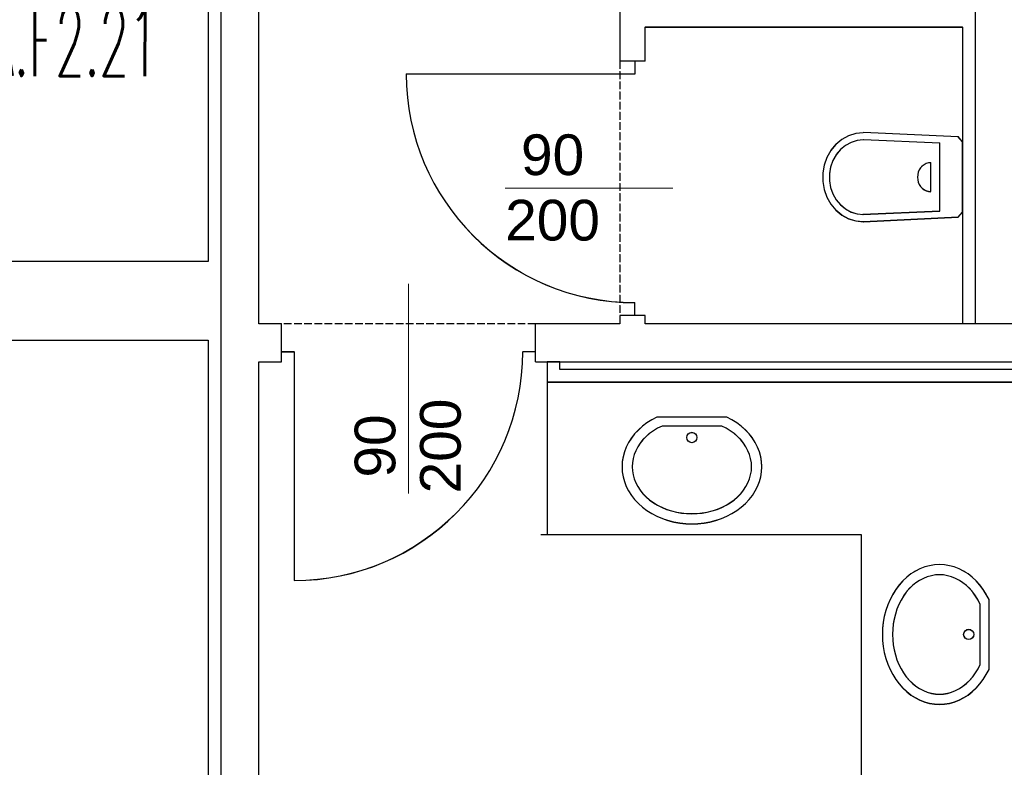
# Model space of a CAD drawing. Header units: millimetres. Extents: x -8642 to 28269, y -6609 to 3701.
# Tile 103 of 256: x 1026 to 1413, y -484 to -190. Entities that reach past the tile are written whole.
import ezdxf
from ezdxf.enums import TextEntityAlignment as Align

# ---------------------------------------------------------------- set-up
doc = ezdxf.new("R2010")
doc.units = ezdxf.units.MM
doc.header["$LTSCALE"] = 1000
doc.header["$MEASUREMENT"] = 0
for name, pattern in [('rzut 1 pietra$0$ArchiTECH.PC 1. Line Type', [0.004, 0.003, -0.001]), ('rzut 1 pietra$0$ArchiTECH.PC Solid Line Type', [0]), ('SUFIT_1 PIETRO$0$ArchiTECH.PC 1. Line Type', [0.004, 0.003, -0.001]), ('SUFIT_1 PIETRO$0$ArchiTECH.PC Solid Line Type', [0])]:
    doc.linetypes.add(name, pattern=pattern)
doc.layers.add('_Etap_4_opis', color=7, linetype='Continuous', lineweight=30)
doc.layers.add('IS_ARCH', color=254, linetype='Continuous', lineweight=18)
for name, color, linetype in [('SUFIT_1 PIETRO$0$INWENTARYZACJA', 254, 'Continuous'), ('SUFIT_1 PIETRO$0$LAYER79', 254, 'Continuous'), ('SUFIT_1 PIETRO$0$TYP SUFITÓW_NOWYCH', 254, 'Continuous')]:
    doc.layers.add(name, color=color, linetype=linetype)
doc.styles.add('romans1', font='simplex.shx', dxfattribs={"width": 0.8})
doc.styles.add('rzut 1 pietra$0$ArchiTECHStyle1', font='arial.ttf', dxfattribs={"height": 0.16})

msp = doc.modelspace()

# ---------------------------------------------------------------- linework, layer by layer
at = {"layer": 'IS_ARCH', "linetype": 'rzut 1 pietra$0$ArchiTECH.PC Solid Line Type'}
for p, q in [((1105, 60), (1105, -616)), ((1120, -309.1), (1120, 60)), ((1402, -309), (1402, 60)), ((1262, -178.3), (1262, -205.84)), ((1272, -205.84), (1272, -192.4)), ((1272, -192.4), (1397, -192.4)), ((1397, -192.4), (1397, -309)), ((1268, -205.84), (1262, -205.84)), ((1272, -205.84), (1268, -205.84)), ((1268, -205.84), (1268, -210.84)), ((1268, -210.84), (1178, -210.84)), ((1352.12, -235.13), (1349.48, -236.57)), ((1354.96, -234.24), (1352.12, -235.13)), ((1357.9, -233.93), (1354.96, -234.24)), ((1395.26, -235.53), (1357.95, -233.83)), ((1397, -237.53), (1395.26, -235.53)), ((1347.13, -238.52), (1345.14, -240.9)), ((1349.48, -236.57), (1347.13, -238.52)), ((1350.83, -238.95), (1348.85, -240.59)), ((1353.05, -237.74), (1350.83, -238.95)), ((1355.43, -236.99), (1353.05, -237.74)), ((1357.9, -236.73), (1355.43, -236.99)), ((1357.95, -236.63), (1388.02, -237.93)), ((1388.02, -264.73), (1388.02, -237.93)), ((1397, -265.33), (1397, -237.43)), ((1343.58, -243.65), (1342.52, -246.65)), ((1345.14, -240.9), (1343.58, -243.65)), ((1347.18, -242.59), (1345.88, -244.9)), ((1348.85, -240.59), (1347.18, -242.59)), ((1342.52, -246.65), (1341.98, -249.82)), ((1344.99, -247.42), (1344.53, -250.08)), ((1345.88, -244.9), (1344.99, -247.42)), ((1380.44, -247.77), (1379.92, -248.58)), ((1381.08, -247.07), (1380.44, -247.77)), ((1381.83, -246.5), (1381.08, -247.07)), ((1382.65, -246.08), (1381.83, -246.5)), ((1383.53, -245.82), (1382.65, -246.08)), ((1384.44, -245.73), (1383.53, -245.82)), ((1384.44, -257.03), (1384.44, -245.73)), ((1341.98, -249.82), (1341.98, -253.05)), ((1344.53, -250.08), (1344.53, -252.79)), ((1379.3, -250.44), (1379.22, -251.43)), ((1379.22, -251.43), (1379.3, -252.42)), ((1379.53, -249.48), (1379.3, -250.44)), ((1379.92, -248.58), (1379.53, -249.48)), ((1341.98, -253.05), (1342.52, -256.22)), ((1344.53, -252.79), (1344.99, -255.45)), ((1344.99, -255.45), (1345.88, -257.98)), ((1379.3, -252.42), (1379.53, -253.38)), ((1379.53, -253.38), (1379.92, -254.28)), ((1379.92, -254.28), (1380.44, -255.1)), ((1380.44, -255.1), (1381.08, -255.8)), ((1282.87, -255.84), (1216.93, -255.84)), ((1342.52, -256.22), (1343.58, -259.22)), ((1343.58, -259.22), (1345.14, -261.96)), ((1345.88, -257.98), (1347.19, -260.28)), ((1381.08, -255.8), (1381.83, -256.37)), ((1381.83, -256.37), (1382.65, -256.79)), ((1382.65, -256.79), (1383.53, -257.05)), ((1383.53, -257.05), (1384.44, -257.13)), ((1345.14, -261.96), (1347.13, -264.35)), ((1347.19, -260.28), (1348.86, -262.28)), ((1348.86, -262.28), (1350.84, -263.92)), ((1347.13, -264.35), (1349.48, -266.3)), ((1349.48, -266.3), (1352.12, -267.74)), ((1350.84, -263.92), (1353.06, -265.13)), ((1353.06, -265.13), (1355.44, -265.88)), ((1355.44, -265.88), (1357.91, -266.13)), ((1357.67, -266.03), (1388.02, -264.73)), ((1357.95, -268.93), (1395.26, -267.13)), ((1395.26, -267.13), (1397, -265.13)), ((1352.12, -267.74), (1354.96, -268.63)), ((1354.96, -268.63), (1357.9, -268.93)), ((1178.85, -293.41), (1178.85, -375.88)), ((1268, -305.84), (1268, -300.84)), ((1262, -305.84), (1262, -309.1)), ((1268, -305.84), (1262, -305.84)), ((1272, -305.84), (1268, -305.84)), ((1272, -309.1), (1272, -305.84)), ((1128.85, -309.1), (1120, -309.1)), ((1128.85, -312.1), (1128.85, -309.1)), ((1262, -309.1), (1228.85, -309.1)), ((1228.85, -312.1), (1228.85, -309.1)), ((1431, -309.1), (1272, -309.1)), ((1397, -309), (1402, -309)), ((1128.85, -320.1), (1128.85, -312.1)), ((1228.85, -320.1), (1228.85, -312.1)), ((1128.85, -324.1), (1128.85, -320.1)), ((1128.85, -320.1), (1133.85, -320.1)), ((1133.85, -320.1), (1133.85, -410.1)), ((1228.85, -320.1), (1223.85, -320.1)), ((1228.85, -324.1), (1228.85, -320.1)), ((1120, -601), (1120, -324.1)), ((1120, -324.1), (1128.85, -324.1)), ((1228.85, -324.1), (1267, -324.1)), ((1238.5, -324), (1233.5, -324)), ((1233.5, -324), (1233.5, -332)), ((1238.5, -327), (1238.5, -324)), ((1267, -324.1), (1431, -324.1)), ((1429, -327), (1238.5, -327)), ((1233.5, -329.5), (1233.5, -392)), ((1233.5, -332), (1424, -332)), ((1272.74, -348.09), (1270.97, -349.42)), ((1274.64, -346.9), (1272.74, -348.09)), ((1276.66, -345.84), (1274.64, -346.9)), ((1304.16, -345.84), (1276.66, -345.84)), ((1276.66, -345.84), (1276.66, -345.84)), ((1306.19, -346.9), (1304.16, -345.84)), ((1308.09, -348.09), (1306.19, -346.9)), ((1309.86, -349.42), (1308.09, -348.09)), ((1267.89, -352.42), (1266.6, -354.08)), ((1269.35, -350.87), (1267.89, -352.42)), ((1270.97, -349.42), (1269.35, -350.87)), ((1273.79, -352.25), (1272.41, -353.44)), ((1275.31, -351.16), (1273.79, -352.25)), ((1276.93, -350.18), (1275.31, -351.16)), ((1278.66, -349.31), (1276.93, -350.18)), ((1302.16, -349.31), (1278.66, -349.31)), ((1278.66, -349.31), (1278.66, -349.31)), ((1303.89, -350.18), (1302.16, -349.31)), ((1305.52, -351.16), (1303.89, -350.18)), ((1307.03, -352.25), (1305.52, -351.16)), ((1308.41, -353.44), (1307.03, -352.25)), ((1311.48, -350.87), (1309.86, -349.42)), ((1312.94, -352.42), (1311.48, -350.87)), ((1314.23, -354.08), (1312.94, -352.42)), ((1265.49, -355.82), (1264.57, -357.63)), ((1266.6, -354.08), (1265.49, -355.82)), ((1270.06, -356.08), (1269.11, -357.51)), ((1271.16, -354.72), (1270.06, -356.08)), ((1272.41, -353.44), (1271.16, -354.72)), ((1309.66, -354.72), (1308.41, -353.44)), ((1310.76, -356.08), (1309.66, -354.72)), ((1311.71, -357.51), (1310.76, -356.08)), ((1315.34, -355.82), (1314.23, -354.08)), ((1316.25, -357.63), (1315.34, -355.82)), ((1263.85, -359.51), (1263.33, -361.42)), ((1264.57, -357.63), (1263.85, -359.51)), ((1268.33, -359), (1267.71, -360.54)), ((1269.11, -357.51), (1268.33, -359)), ((1312.49, -359), (1311.71, -357.51)), ((1313.11, -360.54), (1312.49, -359)), ((1316.97, -359.51), (1316.25, -357.63)), ((1317.49, -361.42), (1316.97, -359.51)), ((1263.02, -363.37), (1262.91, -365.33)), ((1263.33, -361.42), (1263.02, -363.37)), ((1267, -363.72), (1266.91, -365.33)), ((1267.27, -362.12), (1267, -363.72)), ((1267.71, -360.54), (1267.27, -362.12)), ((1313.55, -362.12), (1313.11, -360.54)), ((1313.82, -363.72), (1313.55, -362.12)), ((1313.91, -365.33), (1313.82, -363.72)), ((1317.81, -363.37), (1317.49, -361.42)), ((1317.91, -365.33), (1317.81, -363.37)), ((1262.91, -365.33), (1263.02, -367.29)), ((1263.02, -367.29), (1263.33, -369.24)), ((1266.91, -365.33), (1267, -366.94)), ((1267, -366.94), (1267.27, -368.54)), ((1313.55, -368.54), (1313.82, -366.94)), ((1313.82, -366.94), (1313.91, -365.33)), ((1317.49, -369.24), (1317.81, -367.29)), ((1317.81, -367.29), (1317.91, -365.33)), ((1263.33, -369.24), (1263.85, -371.15)), ((1263.85, -371.15), (1264.57, -373.02)), ((1267.27, -368.54), (1267.71, -370.12)), ((1267.71, -370.12), (1268.33, -371.66)), ((1268.33, -371.66), (1269.11, -373.15)), ((1311.71, -373.15), (1312.49, -371.66)), ((1312.49, -371.66), (1313.11, -370.12)), ((1313.11, -370.12), (1313.55, -368.54)), ((1316.25, -373.02), (1316.97, -371.15)), ((1316.97, -371.15), (1317.49, -369.24)), ((1264.57, -373.02), (1265.49, -374.84)), ((1265.49, -374.84), (1266.6, -376.58)), ((1269.11, -373.15), (1270.06, -374.58)), ((1270.06, -374.58), (1271.16, -375.94)), ((1271.16, -375.94), (1272.41, -377.22)), ((1308.41, -377.22), (1309.66, -375.94)), ((1309.66, -375.94), (1310.76, -374.58)), ((1310.76, -374.58), (1311.71, -373.15)), ((1314.23, -376.58), (1315.34, -374.84)), ((1315.34, -374.84), (1316.25, -373.02)), ((1266.6, -376.58), (1267.89, -378.23)), ((1267.89, -378.23), (1269.35, -379.79)), ((1269.35, -379.79), (1270.97, -381.24)), ((1272.41, -377.22), (1273.79, -378.41)), ((1273.79, -378.41), (1275.31, -379.5)), ((1275.31, -379.5), (1276.93, -380.48)), ((1303.89, -380.48), (1305.52, -379.5)), ((1305.52, -379.5), (1307.03, -378.41)), ((1307.03, -378.41), (1308.41, -377.22)), ((1309.86, -381.24), (1311.48, -379.79)), ((1311.48, -379.79), (1312.94, -378.23)), ((1312.94, -378.23), (1314.23, -376.58)), ((1270.97, -381.24), (1272.74, -382.57)), ((1272.74, -382.57), (1274.64, -383.76)), ((1276.93, -380.48), (1278.66, -381.35)), ((1278.66, -381.35), (1280.48, -382.1)), ((1280.48, -382.1), (1282.37, -382.71)), ((1282.37, -382.71), (1284.33, -383.2)), ((1284.33, -383.2), (1286.33, -383.55)), ((1286.33, -383.55), (1288.36, -383.76)), ((1292.46, -383.76), (1294.49, -383.55)), ((1294.49, -383.55), (1296.49, -383.2)), ((1296.49, -383.2), (1298.45, -382.71)), ((1298.45, -382.71), (1300.34, -382.1)), ((1300.34, -382.1), (1302.16, -381.35)), ((1302.16, -381.35), (1303.89, -380.48)), ((1306.19, -383.76), (1308.09, -382.57)), ((1308.09, -382.57), (1309.86, -381.24)), ((1274.64, -383.76), (1276.66, -384.81)), ((1276.66, -384.81), (1278.79, -385.72)), ((1278.79, -385.72), (1281.01, -386.47)), ((1281.01, -386.47), (1283.29, -387.06)), ((1283.29, -387.06), (1285.64, -387.49)), ((1285.64, -387.49), (1288.01, -387.74)), ((1288.36, -383.76), (1290.41, -383.83)), ((1290.41, -383.83), (1292.46, -383.76)), ((1292.81, -387.74), (1295.19, -387.49)), ((1295.19, -387.49), (1297.53, -387.06)), ((1297.53, -387.06), (1299.82, -386.47)), ((1299.82, -386.47), (1302.03, -385.72)), ((1302.03, -385.72), (1304.16, -384.81)), ((1304.16, -384.81), (1306.19, -383.76)), ((1288.01, -387.74), (1290.41, -387.83)), ((1290.41, -387.83), (1292.81, -387.74)), ((1231, -392), (1357, -392)), ((1357, -392), (1357, -584)), ((1378.37, -406.38), (1376.63, -407.49)), ((1380.19, -405.47), (1378.37, -406.38)), ((1382.06, -404.74), (1380.19, -405.47)), ((1383.97, -404.22), (1382.06, -404.74)), ((1385.92, -403.91), (1383.97, -404.22)), ((1387.88, -403.81), (1385.92, -403.91)), ((1389.84, -403.91), (1387.88, -403.81)), ((1391.79, -404.22), (1389.84, -403.91)), ((1393.7, -404.74), (1391.79, -404.22)), ((1395.58, -405.47), (1393.7, -404.74)), ((1397.39, -406.38), (1395.58, -405.47)), ((1399.13, -407.49), (1397.39, -406.38)), ((1373.42, -410.24), (1371.97, -411.86)), ((1374.98, -408.78), (1373.42, -410.24)), ((1376.63, -407.49), (1374.98, -408.78)), ((1380.06, -410.01), (1378.63, -410.96)), ((1381.55, -409.22), (1380.06, -410.01)), ((1383.09, -408.61), (1381.55, -409.22)), ((1384.67, -408.16), (1383.09, -408.61)), ((1386.27, -407.9), (1384.67, -408.16)), ((1387.88, -407.81), (1386.27, -407.9)), ((1389.49, -407.9), (1387.88, -407.81)), ((1391.09, -408.16), (1389.49, -407.9)), ((1392.67, -408.61), (1391.09, -408.16)), ((1394.21, -409.22), (1392.67, -408.61)), ((1395.7, -410.01), (1394.21, -409.22)), ((1397.13, -410.96), (1395.7, -410.01)), ((1400.79, -408.78), (1399.13, -407.49)), ((1402.34, -410.24), (1400.79, -408.78)), ((1403.79, -411.86), (1402.34, -410.24)), ((1370.64, -413.63), (1369.45, -415.53)), ((1371.97, -411.86), (1370.64, -413.63)), ((1374.8, -414.69), (1373.71, -416.2)), ((1375.99, -413.3), (1374.8, -414.69)), ((1377.27, -412.06), (1375.99, -413.3)), ((1378.63, -410.96), (1377.27, -412.06)), ((1398.49, -412.06), (1397.13, -410.96)), ((1399.77, -413.3), (1398.49, -412.06)), ((1400.96, -414.69), (1399.77, -413.3)), ((1402.05, -416.2), (1400.96, -414.69)), ((1405.12, -413.63), (1403.79, -411.86)), ((1406.31, -415.53), (1405.12, -413.63)), ((1368.4, -417.56), (1367.49, -419.68)), ((1369.45, -415.53), (1368.4, -417.56)), ((1372.73, -417.83), (1371.86, -419.56)), ((1373.71, -416.2), (1372.73, -417.83)), ((1403.04, -417.83), (1402.05, -416.2)), ((1403.9, -419.56), (1403.04, -417.83)), ((1407.37, -417.56), (1406.31, -415.53)), ((1407.37, -445.06), (1407.37, -417.56)), ((1407.37, -417.56), (1407.37, -417.56)), ((1366.74, -421.9), (1366.15, -424.19)), ((1367.49, -419.68), (1366.74, -421.9)), ((1371.11, -421.38), (1370.5, -423.27)), ((1371.86, -419.56), (1371.11, -421.38)), ((1403.9, -443.06), (1403.9, -419.56)), ((1403.9, -419.56), (1403.9, -419.56)), ((1366.15, -424.19), (1365.72, -426.53)), ((1370.01, -425.22), (1369.66, -427.23)), ((1370.5, -423.27), (1370.01, -425.22)), ((1365.47, -428.91), (1365.38, -431.31)), ((1365.72, -426.53), (1365.47, -428.91)), ((1369.45, -429.26), (1369.38, -431.31)), ((1369.66, -427.23), (1369.45, -429.26)), ((1365.38, -431.31), (1365.47, -433.7)), ((1365.47, -433.7), (1365.72, -436.08)), ((1369.38, -431.31), (1369.45, -433.36)), ((1369.45, -433.36), (1369.66, -435.39)), ((1365.72, -436.08), (1366.15, -438.42)), ((1369.66, -435.39), (1370.01, -437.39)), ((1370.01, -437.39), (1370.5, -439.34)), ((1366.15, -438.42), (1366.74, -440.71)), ((1366.74, -440.71), (1367.49, -442.93)), ((1370.5, -439.34), (1371.11, -441.24)), ((1371.11, -441.24), (1371.86, -443.06)), ((1367.49, -442.93), (1368.4, -445.06)), ((1368.4, -445.06), (1369.45, -447.08)), ((1371.86, -443.06), (1372.73, -444.79)), ((1372.73, -444.79), (1373.71, -446.41)), ((1402.05, -446.41), (1403.04, -444.79)), ((1403.04, -444.79), (1403.9, -443.06)), ((1406.31, -447.08), (1407.37, -445.06)), ((1369.45, -447.08), (1370.64, -448.98)), ((1370.64, -448.98), (1371.97, -450.75)), ((1373.71, -446.41), (1374.8, -447.92)), ((1374.8, -447.92), (1375.99, -449.31)), ((1375.99, -449.31), (1377.27, -450.56)), ((1398.49, -450.56), (1399.77, -449.31)), ((1399.77, -449.31), (1400.96, -447.92)), ((1400.96, -447.92), (1402.05, -446.41)), ((1403.79, -450.75), (1405.12, -448.98)), ((1405.12, -448.98), (1406.31, -447.08)), ((1371.97, -450.75), (1373.42, -452.37)), ((1373.42, -452.37), (1374.98, -453.83)), ((1377.27, -450.56), (1378.63, -451.66)), ((1378.63, -451.66), (1380.06, -452.61)), ((1380.06, -452.61), (1381.55, -453.39)), ((1381.55, -453.39), (1383.09, -454.01)), ((1392.67, -454.01), (1394.21, -453.39)), ((1394.21, -453.39), (1395.7, -452.61)), ((1395.7, -452.61), (1397.13, -451.66)), ((1397.13, -451.66), (1398.49, -450.56)), ((1400.79, -453.83), (1402.34, -452.37)), ((1402.34, -452.37), (1403.79, -450.75)), ((1374.98, -453.83), (1376.63, -455.12)), ((1376.63, -455.12), (1378.37, -456.23)), ((1378.37, -456.23), (1380.19, -457.15)), ((1380.19, -457.15), (1382.06, -457.87)), ((1383.09, -454.01), (1384.67, -454.45)), ((1384.67, -454.45), (1386.27, -454.72)), ((1386.27, -454.72), (1387.88, -454.81)), ((1387.88, -454.81), (1389.49, -454.72)), ((1389.49, -454.72), (1391.09, -454.45)), ((1391.09, -454.45), (1392.67, -454.01)), ((1393.7, -457.87), (1395.58, -457.15)), ((1395.58, -457.15), (1397.39, -456.23)), ((1397.39, -456.23), (1399.13, -455.12)), ((1399.13, -455.12), (1400.79, -453.83)), ((1382.06, -457.87), (1383.97, -458.39)), ((1383.97, -458.39), (1385.92, -458.7)), ((1385.92, -458.7), (1387.88, -458.81)), ((1387.88, -458.81), (1389.84, -458.7)), ((1389.84, -458.7), (1391.79, -458.39)), ((1391.79, -458.39), (1393.7, -457.87))]:
    msp.add_line(p, q, dxfattribs=at)
at = {"layer": 'IS_ARCH', "linetype": 'rzut 1 pietra$0$ArchiTECH.PC 1. Line Type'}
for p, q in [((1262, -205.84), (1262, -305.84)), ((1228.85, -309.1), (1128.85, -309.1))]:
    msp.add_line(p, q, dxfattribs=at)
at = {"layer": 'IS_ARCH', "linetype": 'rzut 1 pietra$0$ArchiTECH.PC Solid Line Type'}
for centre in [(1290.41, -353.84), (1399.37, -431.31)]:
    msp.add_circle(centre, 2, dxfattribs=at)
for centre, start, end in [((1268, -210.84), 180, 270), ((1133.85, -320.1), 270, 0)]:
    msp.add_arc(centre, 90, start, end, dxfattribs=at)
at = {"layer": 'SUFIT_1 PIETRO$0$INWENTARYZACJA', "linetype": 'SUFIT_1 PIETRO$0$ArchiTECH.PC Solid Line Type'}
for p, q in [((1105, 59.92), (1105, -616.09)), ((1120, -309.19), (1120, 59.92)), ((1402, -309.08), (1402, 59.92)), ((1262, -178.39), (1262, -205.92)), ((1272, -205.92), (1272, -192.48)), ((1272, -192.48), (1397, -192.48)), ((1397, -192.48), (1397, -309.08)), ((1268, -205.92), (1262, -205.92)), ((1272, -205.92), (1268, -205.92)), ((1268, -205.92), (1268, -210.92)), ((1268, -210.92), (1178, -210.92)), ((1352.12, -235.21), (1349.48, -236.66)), ((1354.96, -234.32), (1352.12, -235.21)), ((1357.9, -234.02), (1354.96, -234.32)), ((1395.26, -235.62), (1357.95, -233.92)), ((1397, -237.62), (1395.26, -235.62)), ((1347.13, -238.6), (1345.14, -240.99)), ((1349.48, -236.66), (1347.13, -238.6)), ((1350.83, -239.04), (1348.85, -240.67)), ((1353.05, -237.82), (1350.83, -239.04)), ((1355.43, -237.08), (1353.05, -237.82)), ((1357.9, -236.82), (1355.43, -237.08)), ((1357.95, -236.72), (1388.02, -238.02)), ((1388.02, -264.82), (1388.02, -238.02)), ((1397, -265.42), (1397, -237.52)), ((1343.58, -243.73), (1342.52, -246.74)), ((1345.14, -240.99), (1343.58, -243.73)), ((1347.18, -242.68), (1345.88, -244.98)), ((1348.85, -240.67), (1347.18, -242.68)), ((1342.52, -246.74), (1341.98, -249.91)), ((1344.99, -247.51), (1344.53, -250.17)), ((1345.88, -244.98), (1344.99, -247.51)), ((1380.44, -247.85), (1379.92, -248.67)), ((1381.08, -247.15), (1380.44, -247.85)), ((1381.83, -246.58), (1381.08, -247.15)), ((1382.65, -246.16), (1381.83, -246.58)), ((1383.53, -245.9), (1382.65, -246.16)), ((1384.44, -245.82), (1383.53, -245.9)), ((1384.44, -257.12), (1384.44, -245.82)), ((1341.98, -249.91), (1341.98, -253.13)), ((1344.53, -250.17), (1344.53, -252.88)), ((1379.3, -250.53), (1379.22, -251.52)), ((1379.22, -251.52), (1379.3, -252.51)), ((1379.53, -249.57), (1379.3, -250.53)), ((1379.92, -248.67), (1379.53, -249.57)), ((1341.98, -253.13), (1342.52, -256.3)), ((1344.53, -252.88), (1344.99, -255.54)), ((1344.99, -255.54), (1345.88, -258.06)), ((1379.3, -252.51), (1379.53, -253.47)), ((1379.53, -253.47), (1379.92, -254.37)), ((1379.92, -254.37), (1380.44, -255.18)), ((1380.44, -255.18), (1381.08, -255.88)), ((1342.52, -256.3), (1343.58, -259.31)), ((1343.58, -259.31), (1345.14, -262.05)), ((1345.88, -258.06), (1347.19, -260.37)), ((1381.08, -255.88), (1381.83, -256.45)), ((1381.83, -256.45), (1382.65, -256.87)), ((1382.65, -256.87), (1383.53, -257.13)), ((1383.53, -257.13), (1384.44, -257.22)), ((1345.14, -262.05), (1347.13, -264.43)), ((1347.19, -260.37), (1348.86, -262.37)), ((1348.86, -262.37), (1350.84, -264)), ((1347.13, -264.43), (1349.48, -266.38)), ((1349.48, -266.38), (1352.12, -267.82)), ((1350.84, -264), (1353.06, -265.21)), ((1353.06, -265.21), (1355.44, -265.96)), ((1355.44, -265.96), (1357.91, -266.22)), ((1357.67, -266.12), (1388.02, -264.82)), ((1357.95, -269.02), (1395.26, -267.22)), ((1395.26, -267.22), (1397, -265.22)), ((1352.12, -267.82), (1354.96, -268.71)), ((1354.96, -268.71), (1357.9, -269.02)), ((1268, -305.92), (1268, -300.92)), ((1262, -305.92), (1262, -309.19)), ((1268, -305.92), (1262, -305.92)), ((1272, -305.92), (1268, -305.92)), ((1272, -309.19), (1272, -305.92)), ((1128.85, -309.19), (1120, -309.19)), ((1128.85, -312.19), (1128.85, -309.19)), ((1262, -309.19), (1228.85, -309.19)), ((1228.85, -312.19), (1228.85, -309.19)), ((1431, -309.19), (1272, -309.19)), ((1397, -309.08), (1402, -309.08)), ((1128.85, -320.19), (1128.85, -312.19)), ((1228.85, -320.19), (1228.85, -312.19)), ((1128.85, -324.19), (1128.85, -320.19)), ((1128.85, -320.19), (1133.85, -320.19)), ((1133.85, -320.19), (1133.85, -410.19)), ((1228.85, -320.19), (1223.85, -320.19)), ((1228.85, -324.19), (1228.85, -320.19)), ((1120, -601.09), (1120, -324.19)), ((1120, -324.19), (1128.85, -324.19)), ((1228.85, -324.19), (1267, -324.19)), ((1238.5, -324.08), (1233.5, -324.08)), ((1233.5, -324.08), (1233.5, -332.08)), ((1238.5, -327.08), (1238.5, -324.08)), ((1267, -324.19), (1431, -324.19)), ((1429, -327.08), (1238.5, -327.08)), ((1233.5, -332.08), (1424, -332.08)), ((1272.74, -348.18), (1270.97, -349.5)), ((1274.64, -346.98), (1272.74, -348.18)), ((1276.66, -345.93), (1274.64, -346.98)), ((1304.16, -345.93), (1276.66, -345.93)), ((1276.66, -345.93), (1276.66, -345.93)), ((1306.19, -346.98), (1304.16, -345.93)), ((1308.09, -348.18), (1306.19, -346.98)), ((1309.86, -349.5), (1308.09, -348.18)), ((1267.89, -352.51), (1266.6, -354.16)), ((1269.35, -350.95), (1267.89, -352.51)), ((1270.97, -349.5), (1269.35, -350.95)), ((1273.79, -352.33), (1272.41, -353.52)), ((1275.31, -351.24), (1273.79, -352.33)), ((1276.93, -350.26), (1275.31, -351.24)), ((1278.66, -349.39), (1276.93, -350.26)), ((1302.16, -349.39), (1278.66, -349.39)), ((1278.66, -349.39), (1278.66, -349.39)), ((1303.89, -350.26), (1302.16, -349.39)), ((1305.52, -351.24), (1303.89, -350.26)), ((1307.03, -352.33), (1305.52, -351.24)), ((1308.41, -353.52), (1307.03, -352.33)), ((1311.48, -350.95), (1309.86, -349.5)), ((1312.94, -352.51), (1311.48, -350.95)), ((1314.23, -354.16), (1312.94, -352.51)), ((1265.49, -355.9), (1264.57, -357.72)), ((1266.6, -354.16), (1265.49, -355.9)), ((1270.06, -356.16), (1269.11, -357.59)), ((1271.16, -354.8), (1270.06, -356.16)), ((1272.41, -353.52), (1271.16, -354.8)), ((1309.66, -354.8), (1308.41, -353.52)), ((1310.76, -356.16), (1309.66, -354.8)), ((1311.71, -357.59), (1310.76, -356.16)), ((1315.34, -355.9), (1314.23, -354.16)), ((1316.25, -357.72), (1315.34, -355.9)), ((1263.85, -359.59), (1263.33, -361.51)), ((1264.57, -357.72), (1263.85, -359.59)), ((1268.33, -359.09), (1267.71, -360.63)), ((1269.11, -357.59), (1268.33, -359.09)), ((1312.49, -359.09), (1311.71, -357.59)), ((1313.11, -360.63), (1312.49, -359.09)), ((1316.97, -359.59), (1316.25, -357.72)), ((1317.49, -361.51), (1316.97, -359.59)), ((1263.02, -363.45), (1262.91, -365.41)), ((1263.33, -361.51), (1263.02, -363.45)), ((1267, -363.8), (1266.91, -365.41)), ((1267.27, -362.2), (1267, -363.8)), ((1267.71, -360.63), (1267.27, -362.2)), ((1313.55, -362.2), (1313.11, -360.63)), ((1313.82, -363.8), (1313.55, -362.2)), ((1313.91, -365.41), (1313.82, -363.8)), ((1317.81, -363.45), (1317.49, -361.51)), ((1317.91, -365.41), (1317.81, -363.45)), ((1262.91, -365.41), (1263.02, -367.37)), ((1263.02, -367.37), (1263.33, -369.32)), ((1266.91, -365.41), (1267, -367.03)), ((1267, -367.03), (1267.27, -368.63)), ((1313.55, -368.63), (1313.82, -367.03)), ((1313.82, -367.03), (1313.91, -365.41)), ((1317.49, -369.32), (1317.81, -367.37)), ((1317.81, -367.37), (1317.91, -365.41)), ((1263.33, -369.32), (1263.85, -371.24)), ((1263.85, -371.24), (1264.57, -373.11)), ((1267.27, -368.63), (1267.71, -370.2)), ((1267.71, -370.2), (1268.33, -371.74)), ((1268.33, -371.74), (1269.11, -373.23)), ((1311.71, -373.23), (1312.49, -371.74)), ((1312.49, -371.74), (1313.11, -370.2)), ((1313.11, -370.2), (1313.55, -368.63)), ((1316.25, -373.11), (1316.97, -371.24)), ((1316.97, -371.24), (1317.49, -369.32)), ((1264.57, -373.11), (1265.49, -374.92)), ((1265.49, -374.92), (1266.6, -376.66)), ((1269.11, -373.23), (1270.06, -374.66)), ((1270.06, -374.66), (1271.16, -376.02)), ((1309.66, -376.02), (1310.76, -374.66)), ((1310.76, -374.66), (1311.71, -373.23)), ((1314.23, -376.66), (1315.34, -374.92)), ((1315.34, -374.92), (1316.25, -373.11)), ((1266.6, -376.66), (1267.89, -378.32)), ((1267.89, -378.32), (1269.35, -379.88)), ((1271.16, -376.02), (1272.41, -377.3)), ((1272.41, -377.3), (1273.79, -378.49)), ((1273.79, -378.49), (1275.31, -379.59)), ((1275.31, -379.59), (1276.93, -380.57)), ((1303.89, -380.57), (1305.52, -379.59)), ((1305.52, -379.59), (1307.03, -378.49)), ((1307.03, -378.49), (1308.41, -377.3)), ((1308.41, -377.3), (1309.66, -376.02)), ((1311.48, -379.88), (1312.94, -378.32)), ((1312.94, -378.32), (1314.23, -376.66)), ((1269.35, -379.88), (1270.97, -381.32)), ((1270.97, -381.32), (1272.74, -382.65)), ((1272.74, -382.65), (1274.64, -383.84)), ((1276.93, -380.57), (1278.66, -381.43)), ((1278.66, -381.43), (1280.48, -382.18)), ((1280.48, -382.18), (1282.37, -382.8)), ((1282.37, -382.8), (1284.33, -383.28)), ((1284.33, -383.28), (1286.33, -383.63)), ((1286.33, -383.63), (1288.36, -383.84)), ((1292.46, -383.84), (1294.49, -383.63)), ((1294.49, -383.63), (1296.49, -383.28)), ((1296.49, -383.28), (1298.45, -382.8)), ((1298.45, -382.8), (1300.34, -382.18)), ((1300.34, -382.18), (1302.16, -381.43)), ((1302.16, -381.43), (1303.89, -380.57)), ((1306.19, -383.84), (1308.09, -382.65)), ((1308.09, -382.65), (1309.86, -381.32)), ((1309.86, -381.32), (1311.48, -379.88)), ((1274.64, -383.84), (1276.66, -384.9)), ((1276.66, -384.9), (1278.79, -385.81)), ((1278.79, -385.81), (1281.01, -386.56)), ((1281.01, -386.56), (1283.29, -387.15)), ((1283.29, -387.15), (1285.64, -387.57)), ((1288.36, -383.84), (1290.41, -383.91)), ((1290.41, -383.91), (1292.46, -383.84)), ((1295.19, -387.57), (1297.53, -387.15)), ((1297.53, -387.15), (1299.82, -386.56)), ((1299.82, -386.56), (1302.03, -385.81)), ((1302.03, -385.81), (1304.16, -384.9)), ((1304.16, -384.9), (1306.19, -383.84)), ((1285.64, -387.57), (1288.01, -387.83)), ((1288.01, -387.83), (1290.41, -387.91)), ((1290.41, -387.91), (1292.81, -387.83)), ((1292.81, -387.83), (1295.19, -387.57)), ((1378.37, -406.47), (1376.63, -407.58)), ((1380.19, -405.55), (1378.37, -406.47)), ((1382.06, -404.83), (1380.19, -405.55)), ((1383.97, -404.31), (1382.06, -404.83)), ((1385.92, -404), (1383.97, -404.31)), ((1387.88, -403.89), (1385.92, -404)), ((1389.84, -404), (1387.88, -403.89)), ((1391.79, -404.31), (1389.84, -404)), ((1393.7, -404.83), (1391.79, -404.31)), ((1395.58, -405.55), (1393.7, -404.83)), ((1397.39, -406.47), (1395.58, -405.55)), ((1399.13, -407.58), (1397.39, -406.47)), ((1373.42, -410.32), (1371.97, -411.95)), ((1374.98, -408.86), (1373.42, -410.32)), ((1376.63, -407.58), (1374.98, -408.86)), ((1380.06, -410.09), (1378.63, -411.04)), ((1381.55, -409.31), (1380.06, -410.09)), ((1383.09, -408.69), (1381.55, -409.31)), ((1384.67, -408.25), (1383.09, -408.69)), ((1386.27, -407.98), (1384.67, -408.25)), ((1387.88, -407.89), (1386.27, -407.98)), ((1389.49, -407.98), (1387.88, -407.89)), ((1391.09, -408.25), (1389.49, -407.98)), ((1392.67, -408.69), (1391.09, -408.25)), ((1394.21, -409.31), (1392.67, -408.69)), ((1395.7, -410.09), (1394.21, -409.31)), ((1397.13, -411.04), (1395.7, -410.09)), ((1400.79, -408.86), (1399.13, -407.58)), ((1402.34, -410.32), (1400.79, -408.86)), ((1403.79, -411.95), (1402.34, -410.32)), ((1370.64, -413.71), (1369.45, -415.62)), ((1371.97, -411.95), (1370.64, -413.71)), ((1375.99, -413.39), (1374.8, -414.77)), ((1377.27, -412.14), (1375.99, -413.39)), ((1378.63, -411.04), (1377.27, -412.14)), ((1398.49, -412.14), (1397.13, -411.04)), ((1399.77, -413.39), (1398.49, -412.14)), ((1400.96, -414.77), (1399.77, -413.39)), ((1405.12, -413.71), (1403.79, -411.95)), ((1406.31, -415.62), (1405.12, -413.71)), ((1368.4, -417.64), (1367.49, -419.77)), ((1369.45, -415.62), (1368.4, -417.64)), ((1372.73, -417.91), (1371.86, -419.64)), ((1373.71, -416.29), (1372.73, -417.91)), ((1374.8, -414.77), (1373.71, -416.29)), ((1402.05, -416.29), (1400.96, -414.77)), ((1403.04, -417.91), (1402.05, -416.29)), ((1403.9, -419.64), (1403.04, -417.91)), ((1407.37, -417.64), (1406.31, -415.62)), ((1407.37, -445.14), (1407.37, -417.64)), ((1407.37, -417.64), (1407.37, -417.64)), ((1366.74, -421.99), (1366.15, -424.27)), ((1367.49, -419.77), (1366.74, -421.99)), ((1371.11, -421.46), (1370.5, -423.35)), ((1371.86, -419.64), (1371.11, -421.46)), ((1403.9, -443.14), (1403.9, -419.64)), ((1403.9, -419.64), (1403.9, -419.64)), ((1366.15, -424.27), (1365.72, -426.62)), ((1370.01, -425.31), (1369.66, -427.31)), ((1370.5, -423.35), (1370.01, -425.31)), ((1365.47, -428.99), (1365.38, -431.39)), ((1365.72, -426.62), (1365.47, -428.99)), ((1369.45, -429.34), (1369.38, -431.39)), ((1369.66, -427.31), (1369.45, -429.34)), ((1365.38, -431.39), (1365.47, -433.79)), ((1365.47, -433.79), (1365.72, -436.17)), ((1369.38, -431.39), (1369.45, -433.44)), ((1369.45, -433.44), (1369.66, -435.47)), ((1365.72, -436.17), (1366.15, -438.51)), ((1369.66, -435.47), (1370.01, -437.47)), ((1370.01, -437.47), (1370.5, -439.43)), ((1366.15, -438.51), (1366.74, -440.8)), ((1366.74, -440.8), (1367.49, -443.01)), ((1370.5, -439.43), (1371.11, -441.32)), ((1371.11, -441.32), (1371.86, -443.14)), ((1367.49, -443.01), (1368.4, -445.14)), ((1368.4, -445.14), (1369.45, -447.16)), ((1371.86, -443.14), (1372.73, -444.87)), ((1372.73, -444.87), (1373.71, -446.5)), ((1402.05, -446.5), (1403.04, -444.87)), ((1403.04, -444.87), (1403.9, -443.14)), ((1406.31, -447.16), (1407.37, -445.14)), ((1369.45, -447.16), (1370.64, -449.07)), ((1370.64, -449.07), (1371.97, -450.84)), ((1373.71, -446.5), (1374.8, -448.01)), ((1374.8, -448.01), (1375.99, -449.39)), ((1375.99, -449.39), (1377.27, -450.64)), ((1398.49, -450.64), (1399.77, -449.39)), ((1399.77, -449.39), (1400.96, -448.01)), ((1400.96, -448.01), (1402.05, -446.5)), ((1403.79, -450.84), (1405.12, -449.07)), ((1405.12, -449.07), (1406.31, -447.16)), ((1371.97, -450.84), (1373.42, -452.46)), ((1373.42, -452.46), (1374.98, -453.92)), ((1377.27, -450.64), (1378.63, -451.74)), ((1378.63, -451.74), (1380.06, -452.69)), ((1380.06, -452.69), (1381.55, -453.47)), ((1394.21, -453.47), (1395.7, -452.69)), ((1395.7, -452.69), (1397.13, -451.74)), ((1397.13, -451.74), (1398.49, -450.64)), ((1400.79, -453.92), (1402.34, -452.46)), ((1402.34, -452.46), (1403.79, -450.84)), ((1374.98, -453.92), (1376.63, -455.21)), ((1376.63, -455.21), (1378.37, -456.31)), ((1378.37, -456.31), (1380.19, -457.23)), ((1380.19, -457.23), (1382.06, -457.95)), ((1381.55, -453.47), (1383.09, -454.09)), ((1383.09, -454.09), (1384.67, -454.53)), ((1384.67, -454.53), (1386.27, -454.8)), ((1386.27, -454.8), (1387.88, -454.89)), ((1387.88, -454.89), (1389.49, -454.8)), ((1389.49, -454.8), (1391.09, -454.53)), ((1391.09, -454.53), (1392.67, -454.09)), ((1392.67, -454.09), (1394.21, -453.47)), ((1393.7, -457.95), (1395.58, -457.23)), ((1395.58, -457.23), (1397.39, -456.31)), ((1397.39, -456.31), (1399.13, -455.21)), ((1399.13, -455.21), (1400.79, -453.92)), ((1382.06, -457.95), (1383.97, -458.47)), ((1383.97, -458.47), (1385.92, -458.79)), ((1385.92, -458.79), (1387.88, -458.89)), ((1387.88, -458.89), (1389.84, -458.79)), ((1389.84, -458.79), (1391.79, -458.47)), ((1391.79, -458.47), (1393.7, -457.95))]:
    msp.add_line(p, q, dxfattribs=at)
at = {"layer": 'SUFIT_1 PIETRO$0$INWENTARYZACJA', "linetype": 'SUFIT_1 PIETRO$0$ArchiTECH.PC 1. Line Type'}
for p, q in [((1262, -205.92), (1262, -305.92)), ((1228.85, -309.19), (1128.85, -309.19))]:
    msp.add_line(p, q, dxfattribs=at)
at = {"layer": 'SUFIT_1 PIETRO$0$INWENTARYZACJA', "linetype": 'SUFIT_1 PIETRO$0$ArchiTECH.PC Solid Line Type'}
for centre in [(1290.41, -353.93), (1399.37, -431.39)]:
    msp.add_circle(centre, 2, dxfattribs=at)
for centre, start, end in [((1268, -210.92), 180, 270), ((1133.85, -320.19), 270, 0)]:
    msp.add_arc(centre, 90, start, end, dxfattribs=at)
at = {"layer": 'SUFIT_1 PIETRO$0$LAYER79', "linetype": 'SUFIT_1 PIETRO$0$ArchiTECH.PC Solid Line Type'}
for p, q in [((1233.5, -329.58), (1233.5, -392.08)), ((1231, -392.08), (1357, -392.08)), ((1357, -392.08), (1357, -584.08))]:
    msp.add_line(p, q, dxfattribs=at)
at = {"layer": 'SUFIT_1 PIETRO$0$TYP SUFITÓW_NOWYCH', "linetype": 'SUFIT_1 PIETRO$0$ArchiTECH.PC Solid Line Type'}
for p, q in [((1100.03, -15.58), (1100.03, -284.65)), ((1100.03, -284.65), (736.03, -284.65)), ((735.93, -315.65), (1100.03, -315.65)), ((1100.03, -315.65), (1100.03, -584))]:
    msp.add_line(p, q, dxfattribs=at)

# ---------------------------------------------------------------- texts
at = {"layer": '_Etap_4_opis', "style": 'romans1', "width": 0.5}
msp.add_text('obw.R2/2A.F2.21', height=27, rotation=359.9189, dxfattribs=at).set_placement((924.69, -211.55))
at = {"layer": 'IS_ARCH', "style": 'rzut 1 pietra$0$ArchiTECHStyle1'}
for s, p in [('90', (1223.15, -255.47)), ('200', (1216.93, -281.2))]:
    msp.add_text(s, height=16, dxfattribs=at).set_placement(p, align=Align.BOTTOM_LEFT)
for s, p in [('200', (1204.21, -375.88)), ('90', (1178.48, -369.66))]:
    msp.add_text(s, height=16, rotation=90, dxfattribs=at).set_placement(p, align=Align.BOTTOM_LEFT)

doc.saveas('drawing.dxf')
